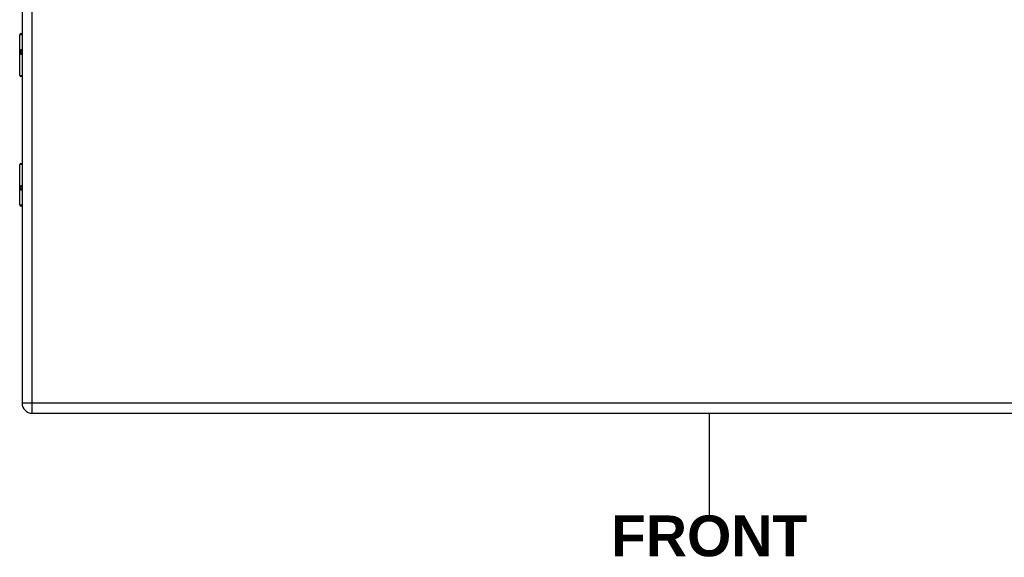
# Model space of a CAD drawing. Header units: inches. Extents: x 0 to 120, y -11 to 78.
# Tile 69 of 90: x 50 to 71, y 17 to 28. Entities that reach past the tile are written whole.
import ezdxf

# ---------------------------------------------------------------- set-up
doc = ezdxf.new("R2010")
doc.units = ezdxf.units.IN
doc.header["$LTSCALE"] = 7.213522
doc.header["$MEASUREMENT"] = 0
doc.layers.get('0').update_dxf_attribs({"lineweight": 25})
for name, color, linetype, lineweight in [('Sketch Geometry(ANSI)', 7, 'Continuous', 25), ('Symbols(ANSI)', 7, 'Continuous', 25), ('Visible Edges(ANSI)', 7, 'Continuous', 25), ('Visible Tangent Edges(ANSI)', 7, 'Continuous', 25)]:
    doc.layers.add(name, color=color, linetype=linetype, lineweight=lineweight)
doc.styles.add('Dimension-ANSI', font='arialbd.ttf')

# ---------------------------------------------------------------- blocks, each defined once
blk = doc.blocks.new('FRONT-5412ES302006B_merged.idw')
at = {"layer": 'Sketch Geometry(ANSI)'}
blk.add_line((0, 0.15), (0, -0.15), dxfattribs=at)
at = {"layer": 'Symbols(ANSI)', "color": 7, "insert": (0, -0.2119), "char_height": 0.12, "attachment_point": 5, "style": 'Dimension-ANSI'}
blk.add_mtext('\\fArial|b1|i0;FRONT', dxfattribs=at)

msp = doc.modelspace()

# ---------------------------------------------------------------- linework, layer by layer
at = {"layer": 'Visible Edges(ANSI)'}
for p, q in [((50.0166, 63.0103), (50.0166, 19.792)), ((49.9661, 26.7478), (49.9661, 27.604)), ((49.9949, 27.6328), (50.0166, 27.6328)), ((50.0166, 27.2753), (50.012, 27.2753)), ((50.012, 27.2119), (50.0166, 27.2119)), ((50.0166, 26.7247), (49.9892, 26.7247)), ((49.9892, 24.8797), (50.0166, 24.8797)), ((49.9661, 24.0004), (49.9661, 24.8566)), ((50.0166, 24.3925), (50.012, 24.3925)), ((50.012, 24.3291), (50.0166, 24.3291)), ((50.0166, 23.9716), (49.9949, 23.9716)), ((50.2304, 19.5782), (78.9724, 19.5782))]:
    msp.add_line(p, q, dxfattribs=at)
for centre, radius, start, end in [((49.9949, 27.604), 0.0288, 90, 180), ((49.9892, 26.7478), 0.0231, 180, 270), ((49.9892, 24.8566), 0.0231, 90, 180), ((49.9949, 24.0004), 0.0288, 180, 270), ((50.2304, 19.792), 0.2138, 180, 270)]:
    msp.add_arc(centre, radius, start, end, dxfattribs=at)
at = {"layer": 'Visible Tangent Edges(ANSI)'}
for p, q in [((50.2304, 19.792), (50.2304, 63.0103)), ((50.0166, 27.604), (49.9661, 27.604)), ((49.9993, 27.2897), (50.0166, 27.2897)), ((50.0166, 27.1975), (49.9993, 27.1975)), ((49.9661, 26.7478), (50.0166, 26.7478)), ((50.0166, 24.8566), (49.9661, 24.8566)), ((49.9993, 24.4069), (50.0166, 24.4069)), ((50.0166, 24.3147), (49.9993, 24.3147)), ((49.9661, 24.0004), (50.0166, 24.0004)), ((50.2304, 19.792), (50.0166, 19.792)), ((50.2304, 19.5782), (50.2304, 19.792)), ((78.9724, 19.792), (50.2304, 19.792))]:
    msp.add_line(p, q, dxfattribs=at)
at = {"layer": 'Visible Tangent Edges(ANSI)', "flags": 128}
for points in [[(49.9993, 27.2897), (49.9962, 27.2894), (49.9932, 27.2884), (49.9905, 27.2866), (49.9881, 27.2842), (49.9859, 27.281), (49.9839, 27.2771), (49.9823, 27.2726), (49.981, 27.2675), (49.98, 27.262), (49.9792, 27.256), (49.9788, 27.2499), (49.9787, 27.2436), (49.9788, 27.2373), (49.9793, 27.2311), (49.98, 27.2252), (49.981, 27.2197), (49.9823, 27.2146), (49.984, 27.2101), (49.9859, 27.2062), (49.9881, 27.2031), (49.9906, 27.2007), (49.9933, 27.1989), (49.9962, 27.1979), (49.9993, 27.1975)], [(50.012, 27.2119), (50.009, 27.2122), (50.0063, 27.2129), (50.0037, 27.2141), (50.0014, 27.2158), (49.9993, 27.2179), (49.9974, 27.2206), (49.9959, 27.2237), (49.9946, 27.2271), (49.9937, 27.231), (49.993, 27.235), (49.9926, 27.2393), (49.9924, 27.2436), (49.9926, 27.2479), (49.993, 27.2522), (49.9937, 27.2562), (49.9946, 27.2601), (49.9959, 27.2635), (49.9974, 27.2666), (49.9992, 27.2693), (50.0013, 27.2715), (50.0037, 27.2732), (50.0062, 27.2744), (50.009, 27.2751), (50.012, 27.2753)], [(49.9993, 24.4069), (49.9962, 24.4066), (49.9933, 24.4055), (49.9906, 24.4037), (49.9881, 24.4013), (49.9859, 24.3981), (49.984, 24.3943), (49.9823, 24.3899), (49.981, 24.3848), (49.98, 24.3792), (49.9793, 24.3733), (49.9788, 24.3671), (49.9787, 24.3608), (49.9788, 24.3546), (49.9792, 24.3484), (49.98, 24.3425), (49.981, 24.3369), (49.9823, 24.3318), (49.9839, 24.3273), (49.9859, 24.3235), (49.9881, 24.3203), (49.9905, 24.3178), (49.9932, 24.316), (49.9962, 24.315), (49.9993, 24.3147)], [(50.012, 24.3291), (50.009, 24.3293), (50.0062, 24.33), (50.0037, 24.3312), (50.0013, 24.3329), (49.9992, 24.3351), (49.9974, 24.3378), (49.9959, 24.3409), (49.9946, 24.3444), (49.9937, 24.3482), (49.993, 24.3523), (49.9926, 24.3565), (49.9924, 24.3608), (49.9926, 24.3651), (49.993, 24.3694), (49.9937, 24.3735), (49.9947, 24.3773), (49.9959, 24.3808), (49.9974, 24.3838), (49.9993, 24.3865), (50.0014, 24.3886), (50.0037, 24.3903), (50.0063, 24.3915), (50.009, 24.3923), (50.012, 24.3925)]]:
    msp.add_lwpolyline(points, dxfattribs=at)
at = {"layer": 'Visible Tangent Edges(ANSI)'}
for centre, major_axis, start_param, end_param in [((50.012, 27.2897), (0, -0.0144), 4.712389, 6.2831853), ((50.012, 27.1975), (0, 0.0144), 0, 1.5707963), ((50.012, 24.4069), (0, -0.0144), 4.712389, 6.2831853), ((50.012, 24.3147), (0, 0.0144), 0, 1.5707963)]:
    msp.add_ellipse(centre, major_axis=major_axis, ratio=0.8791392, start_param=start_param, end_param=end_param, dxfattribs=at)

# ---------------------------------------------------------------- block references
at = {"xscale": 7.213521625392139, "yscale": 7.213521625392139, "zscale": 7.213521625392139}
msp.add_blockref('FRONT-5412ES302006B_merged.idw', (64.6014, 18.499), dxfattribs=at)

doc.saveas('drawing.dxf')
